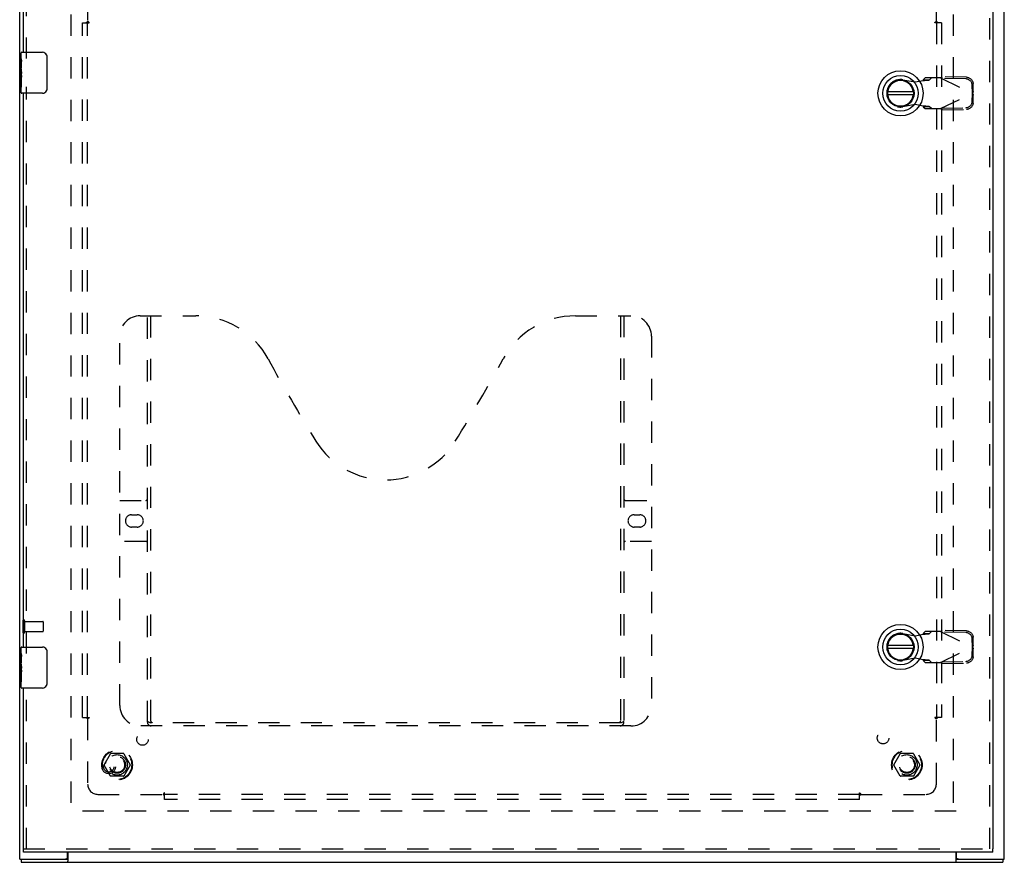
# Model space of a CAD drawing. Header units: inches. Extents: x 0 to 94.4, y 0 to 61.1.
# Tile 3 of 5: x 20.4 to 44.4, y 18.5 to 39. Entities that reach past the tile are written whole.
import ezdxf

# ---------------------------------------------------------------- set-up
doc = ezdxf.new("R2010")
doc.units = ezdxf.units.IN
doc.header["$LTSCALE"] = 5.194444
doc.header["$MEASUREMENT"] = 0
doc.linetypes.add('HIDDEN', pattern=[0.2, 0.1, -0.1])
doc.layers.get('0').update_dxf_attribs({"linetype": 'CONTINUOUS'})
for name, color, linetype in [('DEFAULT_2', 8, 'HIDDEN'), ('DOOR_ASSEMBLY', 7, 'CONTINUOUS'), ('SUBPANEL', 7, 'CONTINUOUS')]:
    doc.layers.add(name, color=color, linetype=linetype)

msp = doc.modelspace()

# ---------------------------------------------------------------- linework, layer by layer
at = {"color": 3, "linetype": 'Continuous'}
for p, q in [((20.385, 18.553), (20.385, 42.403)), ((44.385, 18.553), (44.385, 42.403)), ((21.547, 18.573), (21.547, 18.728)), ((21.56, 18.728), (21.56, 18.509)), ((43.21, 18.509), (43.21, 18.728)), ((43.223, 18.573), (43.223, 18.728)), ((20.497, 18.553), (21.501, 18.553)), ((43.269, 18.553), (44.273, 18.553)), ((20.418, 18.478), (44.352, 18.478))]:
    msp.add_line(p, q, dxfattribs=at)
at = {"color": 7, "linetype": 'Continuous'}
for p, q in [((20.385, 18.553), (20.493, 18.553)), ((20.418, 18.553), (20.418, 18.478)), ((21.501, 18.553), (21.56, 18.553)), ((21.56, 18.478), (21.56, 18.509)), ((43.21, 18.553), (43.269, 18.553)), ((43.21, 18.478), (43.21, 18.509)), ((44.273, 18.553), (44.385, 18.553)), ((44.352, 18.553), (44.352, 18.478))]:
    msp.add_line(p, q, dxfattribs=at)
at = {"color": 3, "linetype": 'Continuous'}
for centre, start, end in [((21.597, 18.392), 105.5929, 120.8328), ((43.173, 18.392), 59.1672, 74.4071)]:
    msp.add_arc(centre, 0.188, start, end, dxfattribs=at)
at = {"layer": 'DEFAULT_2', "color": 8, "linetype": 'HIDDEN'}
for p, q in [((21.635, 41.228), (21.635, 19.728)), ((43.135, 41.228), (43.135, 19.728)), ((20.46, 24.37), (20.46, 24.086)), ((20.503, 24.37), (20.503, 24.086)), ((20.503, 24.352), (20.95, 24.352)), ((20.96, 24.342), (20.96, 24.114)), ((20.503, 24.104), (20.95, 24.104)), ((22.443, 20.858), (22.597, 21.126)), ((22.915, 21.131), (22.606, 21.131)), ((22.923, 21.126), (23.078, 20.858)), ((41.693, 20.858), (41.847, 21.126)), ((42.165, 21.131), (41.856, 21.131)), ((42.173, 21.126), (42.328, 20.858)), ((22.597, 20.581), (22.443, 20.848)), ((23.078, 20.848), (22.923, 20.581)), ((41.847, 20.581), (41.693, 20.848)), ((42.328, 20.848), (42.173, 20.581)), ((22.915, 20.576), (22.606, 20.576)), ((42.165, 20.576), (41.856, 20.576)), ((43.21, 19.728), (21.56, 19.728))]:
    msp.add_line(p, q, dxfattribs=at)
for centre, radius in [((22.76, 20.853), 0.372), ((22.76, 20.853), 0.356), ((42.01, 20.853), 0.372), ((42.01, 20.853), 0.356), ((22.76, 20.853), 0.204), ((22.76, 20.853), 0.183), ((42.01, 20.853), 0.204), ((42.01, 20.853), 0.183)]:
    msp.add_circle(centre, radius, dxfattribs=at)
for centre, radius, start, end in [((20.482, 24.37), 0.0215, 0, 180), ((20.95, 24.342), 0.01, 0, 90), ((20.482, 24.086), 0.0215, 180, 360), ((20.95, 24.114), 0.01, 270, 360), ((22.606, 21.121), 0.01, 90.0113, 149.988), ((22.915, 21.121), 0.01, 30.0108, 89.9876), ((41.856, 21.121), 0.01, 90.0113, 149.988), ((42.165, 21.121), 0.01, 30.0108, 89.9876), ((22.451, 20.853), 0.01, 150.0117, 209.9873), ((23.069, 20.853), 0.01, 330.0117, 29.9873), ((41.701, 20.853), 0.01, 150.0117, 209.9873), ((42.319, 20.853), 0.01, 330.0117, 29.9873), ((22.606, 20.586), 0.01, 210.0108, 269.9876), ((22.915, 20.586), 0.01, 270.0113, 329.988), ((41.856, 20.586), 0.01, 210.0108, 269.9876), ((42.165, 20.586), 0.01, 270.0113, 329.988)]:
    msp.add_arc(centre, radius, start, end, dxfattribs=at)
at = {"layer": 'DOOR_ASSEMBLY', "color": 3, "linetype": 'Continuous'}
for p, q in [((20.48, 38.228), (20.48, 42.153)), ((44.105, 42.153), (44.105, 18.803)), ((20.48, 23.728), (20.48, 37.228)), ((20.48, 18.803), (20.48, 22.728)), ((44.105, 18.728), (20.48, 18.728))]:
    msp.add_line(p, q, dxfattribs=at)
at = {"layer": 'DOOR_ASSEMBLY', "color": 8, "linetype": 'HIDDEN'}
for p, q in [((20.555, 38.073), (20.555, 42.153)), ((44.03, 18.803), (44.03, 42.153)), ((41.915, 37.557), (42.209, 37.504)), ((42.209, 37.504), (42.406, 37.542)), ((42.452, 37.602), (42.41, 37.556)), ((42.41, 37.556), (42.565, 37.556)), ((42.826, 37.602), (42.452, 37.602)), ((42.565, 37.556), (42.607, 37.602)), ((42.826, 37.602), (43.613, 37.228)), ((42.854, 37.589), (42.874, 37.63)), ((43.444, 37.579), (42.854, 37.589)), ((43.464, 37.62), (42.874, 37.63)), ((43.626, 37.273), (43.623, 37.466)), ((20.555, 23.573), (20.555, 37.383)), ((42.826, 36.854), (43.613, 37.228)), ((43.607, 37.231), (43.603, 37.424)), ((43.603, 37.032), (43.607, 37.225)), ((43.626, 37.273), (43.607, 37.231)), ((43.607, 37.225), (43.626, 37.184)), ((43.618, 37.243), (43.613, 37.228)), ((43.613, 37.228), (43.618, 37.213)), ((43.626, 37.273), (43.624, 37.266)), ((43.623, 36.991), (43.626, 37.184)), ((42.209, 36.953), (41.915, 36.899)), ((42.406, 36.915), (42.209, 36.953)), ((42.565, 36.9), (42.41, 36.9)), ((42.41, 36.9), (42.452, 36.854)), ((42.452, 36.854), (42.826, 36.854)), ((42.607, 36.854), (42.565, 36.9)), ((42.854, 36.868), (43.444, 36.878)), ((42.874, 36.826), (42.854, 36.868)), ((42.874, 36.826), (43.464, 36.836)), ((23.325, 31.803), (24.68, 31.803)), ((23.5, 21.893), (23.5, 31.803)), ((23.58, 21.923), (23.58, 31.803)), ((33.93, 31.803), (35.285, 31.803)), ((35.03, 31.803), (35.03, 21.923)), ((35.11, 31.803), (35.11, 21.893)), ((22.825, 22.303), (22.825, 31.303)), ((35.785, 31.303), (35.785, 22.303)), ((22.825, 27.303), (23.46, 27.303)), ((35.15, 27.303), (35.785, 27.303)), ((23.112, 26.953), (23.249, 26.953)), ((35.362, 26.953), (35.499, 26.953)), ((23.249, 26.653), (23.112, 26.653)), ((35.499, 26.653), (35.362, 26.653)), ((23.46, 26.303), (22.825, 26.303)), ((35.785, 26.303), (35.15, 26.303)), ((41.915, 24.057), (42.209, 24.004)), ((42.209, 24.004), (42.406, 24.042)), ((42.452, 24.102), (42.41, 24.056)), ((42.41, 24.056), (42.565, 24.056)), ((42.826, 24.102), (42.452, 24.102)), ((42.565, 24.056), (42.607, 24.102)), ((42.826, 24.102), (43.613, 23.728)), ((42.854, 24.089), (42.874, 24.13)), ((43.444, 24.079), (42.854, 24.089)), ((43.464, 24.12), (42.874, 24.13)), ((43.607, 23.731), (43.603, 23.924)), ((43.626, 23.773), (43.607, 23.731)), ((43.626, 23.773), (43.623, 23.966)), ((43.626, 23.773), (43.624, 23.766)), ((42.826, 23.354), (43.613, 23.728)), ((43.603, 23.532), (43.607, 23.725)), ((43.607, 23.725), (43.626, 23.684)), ((43.618, 23.743), (43.613, 23.728)), ((43.613, 23.728), (43.618, 23.713)), ((43.623, 23.491), (43.626, 23.684)), ((42.209, 23.453), (41.915, 23.399)), ((42.406, 23.415), (42.209, 23.453)), ((42.565, 23.4), (42.41, 23.4)), ((42.41, 23.4), (42.452, 23.354)), ((42.452, 23.354), (42.826, 23.354)), ((42.607, 23.354), (42.565, 23.4)), ((42.854, 23.368), (43.444, 23.378)), ((42.874, 23.326), (42.854, 23.368)), ((42.874, 23.326), (43.464, 23.336)), ((20.555, 18.803), (20.555, 22.883)), ((35.026, 21.883), (23.584, 21.883)), ((35.285, 21.803), (23.325, 21.803)), ((20.48, 18.803), (44.105, 18.803))]:
    msp.add_line(p, q, dxfattribs=at)
at = {"layer": 'DOOR_ASSEMBLY', "color": 7, "linetype": 'Continuous'}
for p, q in [((20.42, 38.069), (20.42, 38.213)), ((20.435, 38.228), (20.945, 38.228)), ((20.42, 37.813), (20.42, 38.066)), ((20.429, 38.011), (20.42, 38.011)), ((20.43, 37.843), (20.43, 38)), ((21.045, 38.128), (21.045, 37.328)), ((20.42, 37.843), (20.43, 37.843)), ((20.42, 37.243), (20.42, 37.811)), ((20.423, 37.781), (20.42, 37.781)), ((20.43, 37.66), (20.43, 37.713)), ((20.42, 37.649), (20.429, 37.649)), ((20.42, 37.613), (20.43, 37.613)), ((20.42, 37.55), (20.43, 37.55)), ((20.43, 37.382), (20.43, 37.613)), ((20.42, 37.382), (20.43, 37.382)), ((20.945, 37.228), (20.435, 37.228)), ((42.168, 37.268), (41.543, 37.268)), ((42.168, 37.189), (41.543, 37.189)), ((42.168, 23.768), (41.543, 23.768)), ((20.42, 23.569), (20.42, 23.713)), ((20.42, 23.313), (20.42, 23.566)), ((20.435, 23.728), (20.945, 23.728)), ((21.045, 23.628), (21.045, 22.828)), ((42.168, 23.689), (41.543, 23.689)), ((20.429, 23.511), (20.42, 23.511)), ((20.42, 23.343), (20.43, 23.343)), ((20.42, 22.743), (20.42, 23.311)), ((20.423, 23.281), (20.42, 23.281)), ((20.43, 23.343), (20.43, 23.5)), ((20.42, 23.149), (20.429, 23.149)), ((20.42, 23.113), (20.43, 23.113)), ((20.42, 23.05), (20.43, 23.05)), ((20.43, 23.16), (20.43, 23.213)), ((20.43, 22.882), (20.43, 23.113)), ((20.42, 22.882), (20.43, 22.882)), ((20.945, 22.728), (20.435, 22.728)), ((20.48, 18.728), (20.48, 18.803)), ((44.105, 18.728), (44.105, 18.803))]:
    msp.add_line(p, q, dxfattribs=at)
for points in [[(21.038, 38.164), (21.04, 38.159), (21.042, 38.153), (21.043, 38.147), (21.044, 38.141), (21.045, 38.135), (21.045, 38.128)], [(20.42, 38.069), (20.42, 38.066), (20.421, 38.062), (20.422, 38.056), (20.423, 38.05), (20.424, 38.043), (20.426, 38.036), (20.427, 38.027), (20.428, 38.019), (20.429, 38.01), (20.43, 38)], [(20.42, 37.813), (20.42, 37.806), (20.421, 37.799), (20.422, 37.79), (20.423, 37.782), (20.424, 37.773), (20.425, 37.764), (20.426, 37.755), (20.427, 37.746), (20.428, 37.737), (20.429, 37.728), (20.43, 37.72), (20.43, 37.713)], [(20.43, 37.66), (20.43, 37.654), (20.429, 37.648), (20.429, 37.641), (20.428, 37.635), (20.428, 37.63), (20.427, 37.624)], [(21.045, 37.328), (21.045, 37.322), (21.044, 37.316), (21.043, 37.31), (21.042, 37.304), (21.04, 37.298), (21.038, 37.292)], [(20.42, 23.569), (20.42, 23.566), (20.421, 23.562), (20.422, 23.556), (20.423, 23.55), (20.424, 23.543), (20.426, 23.536), (20.427, 23.527), (20.428, 23.519), (20.429, 23.51), (20.43, 23.5)], [(21.038, 23.664), (21.04, 23.659), (21.042, 23.653), (21.043, 23.647), (21.044, 23.641), (21.045, 23.635), (21.045, 23.628)], [(20.42, 23.313), (20.42, 23.306), (20.421, 23.299), (20.422, 23.29), (20.423, 23.282), (20.424, 23.273), (20.425, 23.264), (20.426, 23.255), (20.427, 23.246), (20.428, 23.237), (20.429, 23.228), (20.43, 23.22), (20.43, 23.213)], [(20.43, 23.16), (20.43, 23.154), (20.429, 23.148), (20.429, 23.141), (20.428, 23.135), (20.428, 23.13), (20.427, 23.124)], [(21.045, 22.828), (21.045, 22.822), (21.044, 22.816), (21.043, 22.81), (21.042, 22.804), (21.04, 22.798), (21.038, 22.792)]]:
    msp.add_lwpolyline(points, dxfattribs=at)
at = {"layer": 'DOOR_ASSEMBLY', "color": 8, "linetype": 'HIDDEN'}
for points in [[(42.406, 37.542), (42.422, 37.543), (42.438, 37.544), (42.454, 37.545), (42.469, 37.546), (42.483, 37.547), (42.497, 37.548), (42.51, 37.549), (42.522, 37.55), (42.532, 37.551), (42.542, 37.552), (42.55, 37.553), (42.557, 37.554), (42.562, 37.555), (42.565, 37.556)], [(42.41, 37.556), (42.41, 37.554), (42.409, 37.551), (42.409, 37.549), (42.408, 37.547), (42.407, 37.544), (42.406, 37.542)], [(42.826, 37.602), (42.834, 37.607), (42.842, 37.612), (42.85, 37.617), (42.858, 37.621), (42.866, 37.626), (42.874, 37.63)], [(43.603, 37.424), (43.602, 37.439), (43.6, 37.454), (43.596, 37.468), (43.59, 37.483), (43.583, 37.496), (43.575, 37.509), (43.566, 37.521), (43.556, 37.532), (43.544, 37.543), (43.532, 37.552), (43.518, 37.56), (43.504, 37.566), (43.49, 37.571), (43.475, 37.575), (43.46, 37.578), (43.444, 37.579)], [(43.464, 37.62), (43.479, 37.619), (43.495, 37.617), (43.51, 37.613), (43.524, 37.608), (43.538, 37.601), (43.551, 37.593), (43.564, 37.584), (43.575, 37.574), (43.586, 37.563), (43.595, 37.551), (43.603, 37.538), (43.61, 37.524), (43.615, 37.51), (43.619, 37.496), (43.622, 37.481), (43.623, 37.466)], [(43.624, 37.266), (43.62, 37.251), (43.618, 37.243)], [(43.618, 37.213), (43.622, 37.198), (43.624, 37.191), (43.626, 37.184)], [(43.444, 36.878), (43.46, 36.879), (43.475, 36.881), (43.49, 36.885), (43.504, 36.89), (43.518, 36.897), (43.532, 36.905), (43.544, 36.914), (43.556, 36.924), (43.566, 36.935), (43.575, 36.947), (43.583, 36.96), (43.59, 36.974), (43.596, 36.988), (43.6, 37.003), (43.602, 37.017), (43.603, 37.032)], [(43.623, 36.991), (43.622, 36.976), (43.619, 36.961), (43.615, 36.946), (43.61, 36.932), (43.603, 36.919), (43.595, 36.906), (43.586, 36.894), (43.575, 36.883), (43.564, 36.872), (43.551, 36.863), (43.538, 36.855), (43.524, 36.849), (43.51, 36.844), (43.495, 36.84), (43.479, 36.837), (43.464, 36.836)], [(42.565, 36.9), (42.562, 36.901), (42.557, 36.902), (42.55, 36.903), (42.542, 36.904), (42.532, 36.905), (42.522, 36.907), (42.51, 36.908), (42.497, 36.909), (42.483, 36.91), (42.469, 36.911), (42.454, 36.912), (42.438, 36.913), (42.422, 36.914), (42.406, 36.915)], [(42.406, 36.915), (42.407, 36.912), (42.408, 36.91), (42.409, 36.908), (42.409, 36.905), (42.41, 36.903), (42.41, 36.9)], [(42.874, 36.826), (42.866, 36.831), (42.858, 36.835), (42.85, 36.84), (42.842, 36.845), (42.834, 36.849), (42.826, 36.854)], [(42.406, 24.042), (42.422, 24.043), (42.438, 24.044), (42.454, 24.045), (42.469, 24.046), (42.483, 24.047), (42.497, 24.048), (42.51, 24.049), (42.522, 24.05), (42.532, 24.051), (42.542, 24.052), (42.55, 24.053), (42.557, 24.054), (42.562, 24.055), (42.565, 24.056)], [(42.41, 24.056), (42.41, 24.054), (42.409, 24.051), (42.409, 24.049), (42.408, 24.047), (42.407, 24.044), (42.406, 24.042)], [(42.826, 24.102), (42.834, 24.107), (42.842, 24.112), (42.85, 24.117), (42.858, 24.121), (42.866, 24.126), (42.874, 24.13)], [(43.603, 23.924), (43.602, 23.939), (43.6, 23.954), (43.596, 23.968), (43.59, 23.983), (43.583, 23.996), (43.575, 24.009), (43.566, 24.021), (43.556, 24.032), (43.544, 24.043), (43.532, 24.052), (43.518, 24.06), (43.504, 24.066), (43.49, 24.071), (43.475, 24.075), (43.46, 24.078), (43.444, 24.079)], [(43.464, 24.12), (43.479, 24.119), (43.495, 24.117), (43.51, 24.113), (43.524, 24.108), (43.538, 24.101), (43.551, 24.093), (43.564, 24.084), (43.575, 24.074), (43.586, 24.063), (43.595, 24.051), (43.603, 24.038), (43.61, 24.024), (43.615, 24.01), (43.619, 23.996), (43.622, 23.981), (43.623, 23.966)], [(43.624, 23.766), (43.62, 23.751), (43.618, 23.743)], [(43.444, 23.378), (43.46, 23.379), (43.475, 23.381), (43.49, 23.385), (43.504, 23.39), (43.518, 23.397), (43.532, 23.405), (43.544, 23.414), (43.556, 23.424), (43.566, 23.435), (43.575, 23.447), (43.583, 23.46), (43.59, 23.474), (43.596, 23.488), (43.6, 23.503), (43.602, 23.517), (43.603, 23.532)], [(43.618, 23.713), (43.622, 23.698), (43.624, 23.691), (43.626, 23.684)], [(42.565, 23.4), (42.562, 23.401), (42.557, 23.402), (42.55, 23.403), (42.542, 23.404), (42.532, 23.405), (42.522, 23.407), (42.51, 23.408), (42.497, 23.409), (42.483, 23.41), (42.469, 23.411), (42.454, 23.412), (42.438, 23.413), (42.422, 23.414), (42.406, 23.415)], [(42.406, 23.415), (42.407, 23.412), (42.408, 23.41), (42.409, 23.408), (42.409, 23.405), (42.41, 23.403), (42.41, 23.4)], [(42.874, 23.326), (42.866, 23.331), (42.858, 23.335), (42.85, 23.34), (42.842, 23.345), (42.834, 23.349), (42.826, 23.354)], [(43.623, 23.491), (43.622, 23.476), (43.619, 23.461), (43.615, 23.446), (43.61, 23.432), (43.603, 23.419), (43.595, 23.406), (43.586, 23.394), (43.575, 23.383), (43.564, 23.372), (43.551, 23.363), (43.538, 23.355), (43.524, 23.349), (43.51, 23.344), (43.495, 23.34), (43.479, 23.337), (43.464, 23.336)], [(23.49, 21.923), (23.506, 21.912), (23.522, 21.903), (23.538, 21.895), (23.554, 21.889), (23.569, 21.885), (23.584, 21.883)], [(35.026, 21.883), (35.041, 21.885), (35.057, 21.889), (35.072, 21.895), (35.088, 21.903), (35.104, 21.912), (35.12, 21.923)]]:
    msp.add_lwpolyline(points, dxfattribs=at)
at = {"layer": 'DOOR_ASSEMBLY', "color": 7, "linetype": 'Continuous'}
for centre, radius in [((41.855, 37.228), 0.551), ((41.855, 37.228), 0.433), ((41.855, 37.228), 0.329), ((41.855, 37.228), 0.317), ((41.855, 23.728), 0.551), ((41.855, 23.728), 0.433), ((41.855, 23.728), 0.329), ((41.855, 23.728), 0.317)]:
    msp.add_circle(centre, radius, dxfattribs=at)
at = {"layer": 'DOOR_ASSEMBLY', "color": 8, "linetype": 'HIDDEN'}
for radius in [0.164, 0.124]:
    msp.add_circle((22.555, 20.803), radius, dxfattribs=at)
at = {"layer": 'DOOR_ASSEMBLY', "color": 7, "linetype": 'Continuous'}
for centre, radius, start, end in [((20.435, 38.213), 0.015, 90, 180), ((20.945, 38.128), 0.1, 21.1999, 90), ((41.855, 37.228), 0.315, 10.0787, 349.9213), ((20.435, 37.243), 0.015, 180, 270), ((20.945, 37.328), 0.1, 270, 338.8001), ((41.855, 23.728), 0.315, 10.0787, 349.9213), ((20.435, 23.713), 0.015, 90, 180), ((20.945, 23.628), 0.1, 21.1999, 90), ((20.435, 22.743), 0.015, 180, 270), ((20.945, 22.828), 0.1, 270, 338.8001)]:
    msp.add_arc(centre, radius, start, end, dxfattribs=at)
at = {"layer": 'DOOR_ASSEMBLY', "color": 8, "linetype": 'HIDDEN'}
for centre, radius, start, end in [((41.855, 37.228), 0.335, 79.673, 280.327), ((23.325, 31.303), 0.5, 90, 180), ((24.68, 29.803), 2, 28.4813, 90), ((33.93, 29.803), 2, 90, 151.5187), ((35.285, 31.303), 0.5, 0, 90), ((60.988, 49.502), 39.307, 208.4813, 211.8705), ((-2.378, 49.502), 39.307, 328.1295, 331.5187), ((29.305, 29.803), 2, 211.8705, 328.1295), ((23.46, 27.343), 0.04, 270, 360), ((35.15, 27.343), 0.04, 180, 270), ((23.112, 26.803), 0.15, 90, 270), ((23.249, 26.803), 0.15, 270, 90), ((35.362, 26.803), 0.15, 90, 270), ((35.499, 26.803), 0.15, 270, 90), ((23.46, 26.263), 0.04, 0, 90), ((35.15, 26.263), 0.04, 90, 180), ((41.855, 23.728), 0.335, 79.673, 280.327), ((23.325, 22.303), 0.5, 180, 270), ((35.285, 22.303), 0.5, 270, 360), ((23.59, 21.893), 0.09, 180, 270), ((23.62, 21.923), 0.04, 180, 270), ((34.99, 21.923), 0.04, 270, 360), ((35.02, 21.893), 0.09, 270, 360)]:
    msp.add_arc(centre, radius, start, end, dxfattribs=at)
at = {"layer": 'DOOR_ASSEMBLY', "color": 7, "linetype": 'Continuous'}
for centre in [(20.62, 37.646), (20.62, 23.146)]:
    msp.add_ellipse(centre, major_axis=(0.2, 0), ratio=0.432808, start_param=-3.141593, end_param=-2.879776, dxfattribs=at)
at = {"layer": 'SUBPANEL', "color": 8, "linetype": 'HIDDEN'}
for p, q in [((22.041, 40.572), (22.041, 38.982)), ((42.729, 38.982), (42.729, 40.572)), ((21.916, 22.01), (21.916, 38.947)), ((21.916, 38.947), (22.003, 38.947)), ((22.003, 38.947), (22.082, 38.947)), ((22.039, 38.98), (22.041, 38.982)), ((22.041, 22.01), (22.041, 38.947)), ((42.767, 38.947), (42.688, 38.947)), ((42.71, 38.97), (42.716, 38.973)), ((42.729, 38.947), (42.729, 22.01)), ((42.854, 38.947), (42.767, 38.947)), ((42.854, 38.947), (42.854, 22.01)), ((21.916, 22.01), (22.003, 22.01)), ((22.003, 22.01), (22.082, 22.01)), ((22.041, 21.974), (22.041, 20.385)), ((22.06, 21.987), (22.054, 21.983)), ((42.767, 22.01), (42.688, 22.01)), ((42.731, 21.976), (42.729, 21.974)), ((42.729, 20.385), (42.729, 21.974)), ((42.854, 22.01), (42.767, 22.01)), ((23.916, 20.096), (23.916, 20.175)), ((40.854, 20.096), (40.854, 20.175)), ((22.291, 20.135), (23.881, 20.135)), ((23.883, 20.132), (23.881, 20.135)), ((40.854, 20.135), (23.916, 20.135)), ((23.916, 20.01), (23.916, 20.096)), ((40.854, 20.01), (23.916, 20.01)), ((40.854, 20.01), (40.854, 20.096)), ((40.877, 20.153), (40.88, 20.148)), ((40.889, 20.135), (42.479, 20.135))]:
    msp.add_line(p, q, dxfattribs=at)
for points in [[(22.003, 38.947), (22.005, 38.948), (22.006, 38.95), (22.008, 38.951), (22.01, 38.952), (22.011, 38.953), (22.013, 38.955), (22.014, 38.956), (22.016, 38.957), (22.017, 38.959), (22.019, 38.96), (22.02, 38.961), (22.021, 38.963), (22.023, 38.964), (22.028, 38.97)], [(22.028, 38.97), (22.03, 38.971), (22.031, 38.973), (22.033, 38.975), (22.035, 38.976), (22.036, 38.978), (22.038, 38.979), (22.039, 38.98)], [(22.056, 38.972), (22.054, 38.973), (22.052, 38.974), (22.051, 38.976), (22.049, 38.977), (22.047, 38.978), (22.045, 38.979), (22.044, 38.98), (22.043, 38.981), (22.041, 38.982)], [(22.082, 38.947), (22.082, 38.948), (22.081, 38.95), (22.081, 38.951), (22.08, 38.952), (22.079, 38.954), (22.078, 38.955), (22.077, 38.956), (22.076, 38.957), (22.075, 38.958), (22.074, 38.96), (22.073, 38.961), (22.071, 38.962), (22.07, 38.963), (22.069, 38.964), (22.067, 38.965), (22.065, 38.966), (22.064, 38.968), (22.062, 38.969), (22.06, 38.97), (22.056, 38.972)], [(42.688, 38.947), (42.688, 38.948), (42.689, 38.95), (42.69, 38.951), (42.69, 38.952), (42.691, 38.954), (42.692, 38.955), (42.693, 38.956), (42.694, 38.957), (42.695, 38.958), (42.696, 38.96), (42.697, 38.961), (42.699, 38.962), (42.7, 38.963), (42.701, 38.964), (42.703, 38.965), (42.705, 38.966), (42.706, 38.968), (42.708, 38.969), (42.71, 38.97)], [(42.716, 38.973), (42.718, 38.974), (42.72, 38.976), (42.721, 38.977), (42.723, 38.978), (42.725, 38.979), (42.726, 38.98), (42.728, 38.981), (42.729, 38.982)], [(42.74, 38.971), (42.739, 38.973), (42.737, 38.975), (42.736, 38.976), (42.734, 38.978), (42.733, 38.979), (42.731, 38.98), (42.729, 38.982)], [(42.748, 38.964), (42.744, 38.968), (42.74, 38.971)], [(42.767, 38.947), (42.766, 38.948), (42.764, 38.95), (42.762, 38.951), (42.761, 38.952), (42.759, 38.953), (42.757, 38.955), (42.756, 38.956), (42.754, 38.957), (42.753, 38.959), (42.752, 38.96), (42.75, 38.961), (42.749, 38.963), (42.748, 38.964)], [(22.003, 22.01), (22.005, 22.008), (22.006, 22.007), (22.008, 22.006), (22.01, 22.004), (22.011, 22.003), (22.013, 22.002), (22.014, 22), (22.016, 21.999), (22.017, 21.998), (22.019, 21.997), (22.02, 21.995), (22.021, 21.994), (22.023, 21.993)], [(22.023, 21.993), (22.027, 21.988), (22.03, 21.985)], [(22.03, 21.985), (22.031, 21.984), (22.033, 21.982), (22.035, 21.981), (22.036, 21.979), (22.038, 21.978), (22.039, 21.976), (22.041, 21.974)], [(22.054, 21.983), (22.052, 21.982), (22.051, 21.981), (22.049, 21.98), (22.047, 21.979), (22.045, 21.977), (22.044, 21.976), (22.043, 21.975), (22.041, 21.974)], [(22.082, 22.01), (22.082, 22.008), (22.081, 22.007), (22.081, 22.006), (22.08, 22.004), (22.079, 22.003), (22.078, 22.002), (22.077, 22.001), (22.076, 21.999), (22.075, 21.998), (22.074, 21.997), (22.073, 21.996), (22.071, 21.995), (22.07, 21.993), (22.069, 21.992), (22.067, 21.991), (22.065, 21.99), (22.064, 21.989), (22.062, 21.988), (22.06, 21.987)], [(42.688, 22.01), (42.688, 22.008), (42.689, 22.007), (42.69, 22.006), (42.69, 22.004), (42.691, 22.003), (42.692, 22.002), (42.693, 22.001), (42.694, 21.999), (42.695, 21.998), (42.696, 21.997), (42.697, 21.996), (42.699, 21.995), (42.7, 21.993), (42.701, 21.992), (42.703, 21.991), (42.705, 21.99), (42.706, 21.989), (42.708, 21.988), (42.71, 21.987), (42.714, 21.985)], [(42.714, 21.985), (42.716, 21.983), (42.718, 21.982), (42.72, 21.981), (42.721, 21.98), (42.723, 21.979), (42.725, 21.977), (42.726, 21.976), (42.728, 21.975), (42.729, 21.974)], [(42.742, 21.987), (42.74, 21.985), (42.739, 21.984), (42.737, 21.982), (42.736, 21.981), (42.734, 21.979), (42.733, 21.978), (42.731, 21.976)], [(42.767, 22.01), (42.766, 22.008), (42.764, 22.007), (42.762, 22.006), (42.761, 22.004), (42.759, 22.003), (42.757, 22.002), (42.756, 22), (42.754, 21.999), (42.753, 21.998), (42.752, 21.997), (42.75, 21.995), (42.749, 21.994), (42.748, 21.993), (42.742, 21.987)], [(23.916, 20.175), (23.915, 20.175), (23.914, 20.174), (23.912, 20.174), (23.911, 20.173), (23.91, 20.172), (23.909, 20.172), (23.907, 20.171), (23.906, 20.17), (23.905, 20.169), (23.904, 20.167), (23.903, 20.166), (23.901, 20.165), (23.9, 20.163), (23.899, 20.162), (23.898, 20.16), (23.897, 20.159), (23.896, 20.157), (23.895, 20.155), (23.894, 20.153), (23.891, 20.15)], [(40.854, 20.175), (40.855, 20.175), (40.857, 20.174), (40.858, 20.174), (40.859, 20.173), (40.86, 20.172), (40.862, 20.172), (40.863, 20.171), (40.864, 20.17), (40.865, 20.169), (40.866, 20.167), (40.868, 20.166), (40.869, 20.165), (40.87, 20.163), (40.871, 20.162), (40.872, 20.16), (40.873, 20.159), (40.874, 20.157), (40.875, 20.155), (40.877, 20.153)], [(23.891, 20.15), (23.89, 20.148), (23.889, 20.146), (23.888, 20.144), (23.887, 20.142), (23.885, 20.14), (23.884, 20.139), (23.883, 20.137), (23.882, 20.136), (23.881, 20.135)], [(23.894, 20.121), (23.892, 20.123), (23.89, 20.125), (23.889, 20.126), (23.887, 20.128), (23.886, 20.129), (23.884, 20.131), (23.883, 20.132)], [(23.916, 20.096), (23.915, 20.098), (23.914, 20.099), (23.913, 20.101), (23.911, 20.103), (23.91, 20.104), (23.909, 20.106), (23.907, 20.108), (23.906, 20.109), (23.905, 20.11), (23.903, 20.112), (23.902, 20.113), (23.901, 20.115), (23.899, 20.116), (23.894, 20.121)], [(40.854, 20.096), (40.855, 20.098), (40.856, 20.099), (40.858, 20.101), (40.859, 20.103), (40.86, 20.104), (40.862, 20.106), (40.863, 20.108), (40.864, 20.109), (40.866, 20.11), (40.867, 20.112), (40.868, 20.113), (40.87, 20.115), (40.871, 20.116)], [(40.871, 20.116), (40.875, 20.12), (40.878, 20.123)], [(40.878, 20.123), (40.88, 20.125), (40.881, 20.126), (40.883, 20.128), (40.884, 20.129), (40.886, 20.131), (40.887, 20.132), (40.889, 20.135)], [(40.88, 20.148), (40.881, 20.146), (40.882, 20.144), (40.884, 20.142), (40.885, 20.14), (40.886, 20.139), (40.887, 20.137), (40.888, 20.136), (40.889, 20.135)]]:
    msp.add_lwpolyline(points, dxfattribs=at)
for centre, radius in [((23.379, 21.472), 0.141), ((41.43, 21.509), 0.141), ((22.76, 20.853), 0.25), ((42.01, 20.853), 0.25)]:
    msp.add_circle(centre, radius, dxfattribs=at)
for centre, start, end in [((22.291, 20.385), 180, 270), ((42.479, 20.385), 270, 360)]:
    msp.add_arc(centre, 0.25, start, end, dxfattribs=at)

doc.saveas('drawing.dxf')
